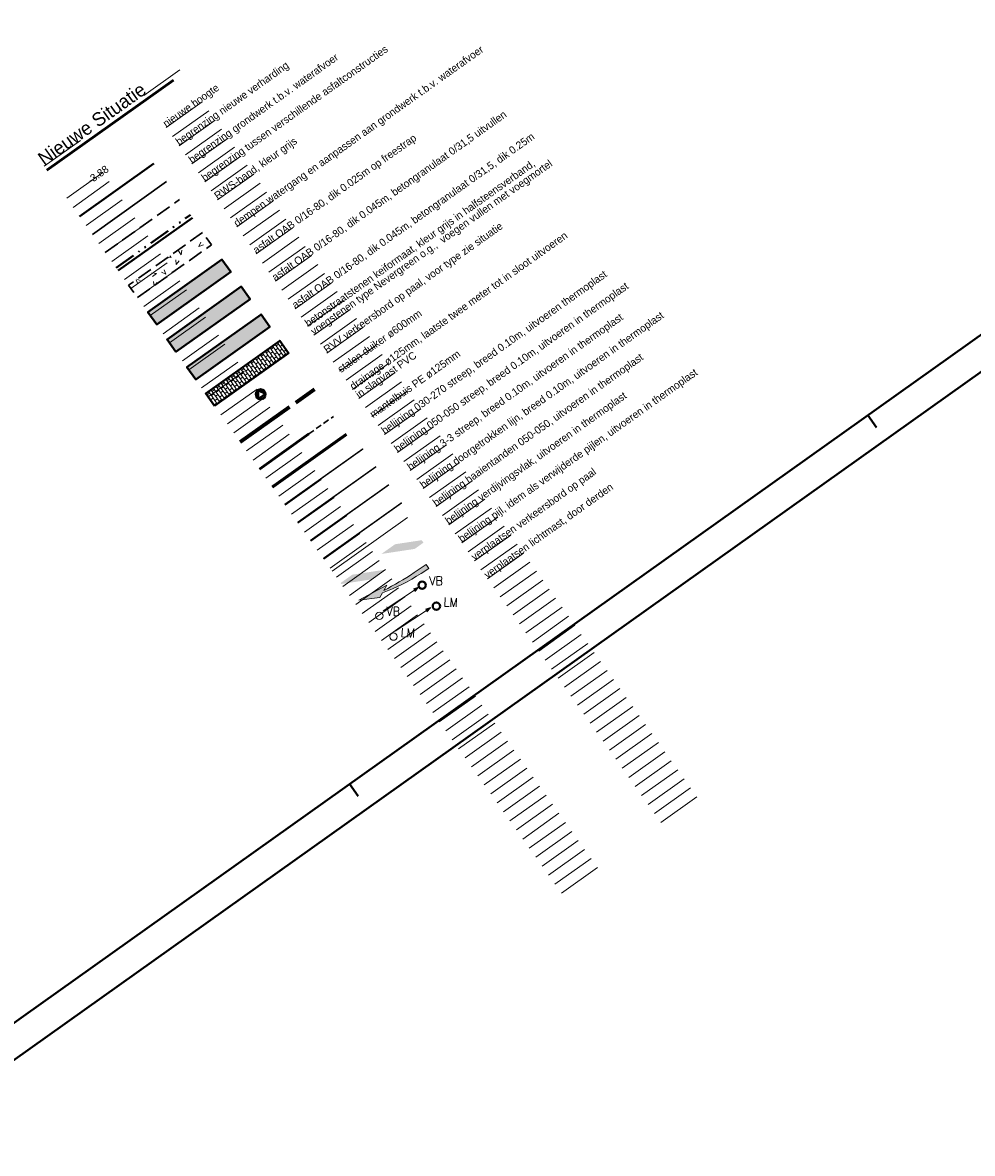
# Model space of a CAD drawing. Header units: metres. Extents: x 148316 to 148653, y 486436 to 486744.
# Tile 41 of 110: x 148528 to 148590, y 486511 to 486586. Entities that reach past the tile are written whole.
import ezdxf

# ---------------------------------------------------------------- set-up
doc = ezdxf.new("R2010")
doc.units = ezdxf.units.M
doc.header["$MEASUREMENT"] = 0
for name, pattern in [('0.30-2.70 (0.10)', [3, 0.3, -2.7]), ('1-1 (0.10)', [2, 1, -1]), ('125', [0.6, 0.4, -0.2]), ('3-3 (0.10)', [6, -3, 3]), ('DASHED2', [0.375, 0.25, -0.125]), ('DGN Style 3', [1.4, 1, -0.4]), ('drainage125', [9.25, 7.12, -0.32, 0.4, -0.32, 0.05, -0.32, 0.4, -0.32]), ('rwa', [4.5, 4, -0.5]), ('rws', [2.74, 1.4, -0.4, 0.07, -0.4, 0.07, -0.4])]:
    doc.linetypes.add(name, pattern=pattern)
for name, color, linetype, lineweight in [('BWR-alg-details verklaring', 7, 'Continuous', 30), ('BWR-nieuw-band-basislijn_GV', 7, 'Continuous', 40), ('BWR-nieuw-band-trottoir rws 115¯225x240 betonrug_GV', 94, 'rws_b', 40), ('BWR-nieuw-belijning-030-270 streep dik 100', 51, '0.30-2.70 (0.10)', 0), ('BWR-nieuw-belijning-1-1 streep dik 100', 51, '1-1 (0.10)', 0), ('BWR-nieuw-belijning-3-3 streep dik 100', 51, '3-3 (0.10)', 0), ('BWR-nieuw-belijning-haaietanden-050-050', 51, 'Continuous', 0), ('BWR-nieuw-drain ø 125', 60, 'Continuous', 53), ('BWR-nieuw-raster-cel verharding_GV', 7, 'Continuous', 40), ('BWR-nieuw-raster-grondwerk 20%', 254, 'Continuous', 30), ('BWR-nieuw-riool-rwa beton ø 600', 5, 'rwa', 70), ('BWR-nieuw-straatmeubilair', 7, 'Continuous', 40), ('BWR-rev-riool-kolkleiding pvc ø 125', 151, '125', 30), ('N-WE-KL-TRACE_MANTELBUIS-G', 5, 'DASHED2', 30), ('N-WE-VW-MARKERING_LANGS_STREEP_DOORGETROKKEN_010-G', 7, 'Continuous', 13), ('N-WE-VW-MARKERING_PIJL-G', 7, 'Continuous', 0), ('N-WE-VW-MARKERING_SERGEANTSTREPEN-G', 7, 'Continuous', 30), ('TOP-L-topo objecten punt', 7, 'Continuous', 0), ('WVB-alg-onderhoek', 7, 'Continuous', 30), ('WVB-dim-terr-maatvoering 018', 7, 'Continuous', 13), ('WVB-pen-dik 025', 1, 'Continuous', 30), ('WVB-pen-dik 035', 1, 'Continuous', 40), ('WVB-pen-dik 050', 1, 'Continuous', 53), ('WVB-raster-20%', 254, 'Continuous', 30), ('WVB-raster-60%', 253, 'Continuous', 30), ('WVB-raster-80%', 252, 'Continuous', 30), ('WVB-tekst-dik 025', 1, 'Continuous', 30), ('WVB-tekst-dik 035', 1, 'Continuous', 40)]:
    doc.layers.add(name, color=color, linetype=linetype, lineweight=lineweight)
doc.layers.add('BWR-alg-raster boundary', color=151, linetype='Continuous', lineweight=13, plot=False)
doc.styles.add('1 200   0.18', font='WORKING.shx', dxfattribs={"height": 0.36})
doc.styles.add('1 200   0.25', font='WORKING.shx', dxfattribs={"height": 0.5})
doc.styles.add('Style-STANDARD', font='STANDARD.shx')
doc.styles.add('Style-WORKING', font='WORKING.shx')
doc.linetypes.add('rws_b', pattern='A,1.4,-0.4,0.07,-0.23,["B",Style-WORKING,S=0.36,R=0,X=-0.104,Y=-0.19],-0.17,0.07,-1.86', length=4.2)
doc.dimstyles.new('TER 1 200', dxfattribs={"dimtxt": 0.36, "dimasz": 0.36, "dimexe": 0.18, "dimexo": 0.0625, "dimgap": 0.18, "dimtad": 1, "dimzin": 0, "dimdsep": 46, "dimtxsty": '1 200   0.18', "dimblk": 'TerminatorOpen_0.5', "dimcen": 0, "dimse1": 1, "dimse2": 1, "dimclrd": 256, "dimclre": 256, "dimclrt": 7, "dimazin": 0, "dimtfac": 1, "dimtdec": 0, "dimtmove": 1, "dimatfit": 1, "dimldrblk": 'TerminatorOpen_0.5', "dimfxl": 0.18, "dimfxlon": 1, "dimfrac": 2, "dimtolj": 1, "dimtzin": 0, "dimlwd": -1, "dimlwe": -1, "dimarcsym": 0})

# ---------------------------------------------------------------- blocks, each defined once
blk = doc.blocks.new('RVVBOR')
at = {"layer": 'BWR-nieuw-straatmeubilair'}
for p, q in [((0, 0.325), (-0.281, -0.163)), ((0, 0.325), (0.282, -0.163)), ((-0.281, -0.163), (0.282, -0.163))]:
    blk.add_line(p, q, dxfattribs=at)
blk.add_circle((0, 0), 0.325, dxfattribs=at)
blk = doc.blocks.new('N-SVW-MARKERING_PIJL_VERDRIJF_RE_5.0')
at = {"linetype": 'Continuous'}
blk.add_hatch(color=256, dxfattribs=at).paths.add_polyline_path([(6, 1.5), (0, 1.5), (0, -1.5), (9.6, -1.5, -0.024122), (28.88, -2.4, -0.004791), (32.7, -2.8), (29.2, -4.6), (50, -6.6), (37.5, -0.4), (34.3, -2, 0.062013)])
for p, q in [((0, 1.5), (6, 1.5)), ((0, -1.5), (0, 1.5)), ((0, -1.5), (9.6, -1.5)), ((29.2, -4.6), (32.7, -2.8)), ((50, -6.6), (29.2, -4.6)), ((37.5, -0.4), (34.3, -2)), ((50, -6.6), (37.5, -0.4))]:
    blk.add_line(p, q)
for centre, radius, start, end in [((6.09, -113.9), 115.4, 75.85265, 90.04685), ((9.92, -201.7), 200.2, 83.46636, 90.09156)]:
    blk.add_arc(centre, radius, start, end)
blk = doc.blocks.new('14')
at = {"color": 0, "linetype": 'ByBlock', "lineweight": -2}
blk.add_circle((0, 0), 0.25, dxfattribs=at)
at = {"color": 0, "linetype": 'ByBlock', "lineweight": -2, "style": 'Style-STANDARD'}
blk.add_text('VB', height=0.6, dxfattribs=at).set_placement((0.483, 0))
blk = doc.blocks.new('TerminatorOpen_0.5')
at = {"color": 0, "linetype": 'ByBlock', "lineweight": -2}
for q in [(-1, 0.25), (-1, 0), (-1, -0.25)]:
    blk.add_line((0, 0), q, dxfattribs=at)
blk = doc.blocks.new('16_1')
at = {"color": 0, "linetype": 'ByBlock', "lineweight": -2}
blk.add_circle((0, 0), 0.25, dxfattribs=at)
at = {"color": 0, "linetype": 'ByBlock', "lineweight": -2, "style": 'Style-STANDARD'}
blk.add_text('LM', height=0.6, dxfattribs=at).set_placement((0.483, 0))

msp = doc.modelspace()

# ---------------------------------------------------------------- hatches: boundary and pattern name
at = {"layer": 'N-WE-VW-MARKERING_SERGEANTSTREPEN-G', "linetype": 'Continuous'}
for points in [[(148553.632, 486551.04), (148554.214, 486551.453), (148554.098, 486551.616), (148552.342, 486551.35), (148551.44, 486550.708)], [(148550.808, 486549.03), (148551.71, 486549.672), (148549.518, 486549.34), (148548.745, 486548.79), (148548.791, 486548.725)]]:
    msp.add_hatch(color=256, dxfattribs=at).paths.add_polyline_path(points)

# ---------------------------------------------------------------- linework, layer by layer
at = {"layer": 'BWR-alg-raster boundary'}
for p, q in [((148538.133, 486582.67), (148535.75, 486580.974)), ((148539.618, 486580.55), (148537.235, 486578.854)), ((148540.042, 486579.954), (148537.659, 486578.258)), ((148540.466, 486579.358), (148538.083, 486577.662)), ((148540.89, 486578.762), (148538.507, 486577.066)), ((148541.314, 486578.167), (148538.931, 486576.471)), ((148531.566, 486578.004), (148529.183, 486576.308)), ((148541.738, 486577.571), (148539.355, 486575.875)), ((148542.162, 486576.975), (148539.779, 486575.279)), ((148542.586, 486576.379), (148540.203, 486574.683)), ((148533.052, 486575.884), (148530.669, 486574.188)), ((148533.476, 486575.288), (148531.093, 486573.592)), ((148543.01, 486575.784), (148540.627, 486574.087)), ((148543.434, 486575.188), (148541.051, 486573.492)), ((148533.9, 486574.692), (148531.517, 486572.996)), ((148543.858, 486574.592), (148541.475, 486572.896)), ((148534.324, 486574.097), (148531.941, 486572.401)), ((148544.282, 486573.996), (148541.899, 486572.3)), ((148534.748, 486573.501), (148532.365, 486571.805)), ((148535.172, 486572.905), (148532.789, 486571.209)), ((148544.706, 486573.401), (148542.323, 486571.704)), ((148535.596, 486572.309), (148533.213, 486570.613)), ((148545.13, 486572.805), (148542.747, 486571.109)), ((148545.554, 486572.209), (148543.171, 486570.513)), ((148536.02, 486571.714), (148533.637, 486570.018)), ((148545.978, 486571.613), (148543.595, 486569.917)), ((148536.444, 486571.118), (148534.061, 486569.422)), ((148546.402, 486571.017), (148544.019, 486569.321)), ((148536.868, 486570.522), (148534.485, 486568.826)), ((148537.292, 486569.926), (148534.909, 486568.23)), ((148546.826, 486570.422), (148544.443, 486568.726)), ((148537.716, 486569.331), (148535.333, 486567.635)), ((148547.25, 486569.826), (148544.867, 486568.13)), ((148547.674, 486569.23), (148545.291, 486567.534)), ((148538.14, 486568.735), (148535.757, 486567.039)), ((148548.132, 486568.587), (148545.749, 486566.891)), ((148538.564, 486568.139), (148536.181, 486566.443)), ((148548.522, 486568.039), (148546.139, 486566.343)), ((148538.988, 486567.543), (148536.605, 486565.847)), ((148539.412, 486566.948), (148537.029, 486565.251)), ((148548.946, 486567.443), (148546.563, 486565.747)), ((148539.836, 486566.352), (148537.453, 486564.656)), ((148549.37, 486566.847), (148546.987, 486565.151)), ((148549.794, 486566.251), (148547.411, 486564.555)), ((148540.26, 486565.756), (148537.877, 486564.06)), ((148550.218, 486565.656), (148547.835, 486563.96)), ((148540.684, 486565.16), (148538.301, 486563.464)), ((148550.642, 486565.06), (148548.259, 486563.364)), ((148541.108, 486564.565), (148538.725, 486562.868)), ((148551.067, 486564.464), (148548.683, 486562.768)), ((148541.566, 486563.921), (148539.183, 486562.225)), ((148541.956, 486563.373), (148539.573, 486561.677)), ((148551.491, 486563.868), (148549.107, 486562.172)), ((148551.915, 486563.273), (148549.532, 486561.576)), ((148542.38, 486562.777), (148539.997, 486561.081)), ((148552.339, 486562.677), (148549.956, 486560.981)), ((148542.804, 486562.181), (148540.421, 486560.485)), ((148552.763, 486562.081), (148550.38, 486560.385)), ((148543.228, 486561.586), (148540.845, 486559.89)), ((148543.652, 486560.99), (148541.269, 486559.294)), ((148553.187, 486561.485), (148550.804, 486559.789)), ((148544.076, 486560.394), (148541.693, 486558.698)), ((148553.611, 486560.89), (148551.228, 486559.193)), ((148554.035, 486560.294), (148551.652, 486558.598)), ((148544.5, 486559.798), (148542.117, 486558.102)), ((148554.459, 486559.698), (148552.076, 486558.002)), ((148544.924, 486559.203), (148542.541, 486557.507)), ((148554.883, 486559.102), (148552.5, 486557.406)), ((148545.348, 486558.607), (148542.965, 486556.911)), ((148545.772, 486558.011), (148543.389, 486556.315)), ((148555.307, 486558.506), (148552.924, 486556.81)), ((148546.196, 486557.415), (148543.813, 486555.719)), ((148555.731, 486557.911), (148553.348, 486556.215)), ((148556.155, 486557.315), (148553.772, 486555.619)), ((148546.62, 486556.82), (148544.237, 486555.124)), ((148556.579, 486556.719), (148554.196, 486555.023)), ((148547.044, 486556.224), (148544.661, 486554.528)), ((148557.003, 486556.123), (148554.62, 486554.427)), ((148547.468, 486555.628), (148545.085, 486553.932)), ((148547.892, 486555.032), (148545.509, 486553.336)), ((148557.427, 486555.528), (148555.044, 486553.832)), ((148548.316, 486554.437), (148545.933, 486552.741)), ((148557.851, 486554.932), (148555.468, 486553.236)), ((148558.275, 486554.336), (148555.892, 486552.64)), ((148548.74, 486553.841), (148546.357, 486552.145)), ((148558.699, 486553.74), (148556.316, 486552.044)), ((148549.164, 486553.245), (148546.781, 486551.549)), ((148559.123, 486553.145), (148556.74, 486551.449)), ((148549.588, 486552.649), (148547.205, 486550.953)), ((148550.012, 486552.054), (148547.629, 486550.357)), ((148559.547, 486552.549), (148557.164, 486550.853)), ((148550.436, 486551.458), (148548.053, 486549.762)), ((148559.971, 486551.953), (148557.588, 486550.257)), ((148560.395, 486551.357), (148558.012, 486549.661)), ((148550.861, 486550.862), (148548.477, 486549.166)), ((148560.819, 486550.762), (148558.436, 486549.066)), ((148551.285, 486550.266), (148548.901, 486548.57)), ((148561.243, 486550.166), (148558.86, 486548.47)), ((148551.709, 486549.671), (148549.326, 486547.974)), ((148552.133, 486549.075), (148549.75, 486547.379)), ((148561.667, 486549.57), (148559.284, 486547.874)), ((148552.557, 486548.479), (148550.174, 486546.783)), ((148562.091, 486548.974), (148559.708, 486547.278)), ((148562.515, 486548.379), (148560.132, 486546.682)), ((148552.981, 486547.883), (148550.598, 486546.187)), ((148562.939, 486547.783), (148560.556, 486546.087)), ((148553.405, 486547.287), (148551.022, 486545.591)), ((148563.363, 486547.187), (148560.98, 486545.491)), ((148553.829, 486546.692), (148551.446, 486544.996)), ((148554.253, 486546.096), (148551.87, 486544.4)), ((148563.787, 486546.591), (148561.404, 486544.895)), ((148554.677, 486545.5), (148552.294, 486543.804)), ((148564.211, 486545.996), (148561.828, 486544.299)), ((148564.635, 486545.4), (148562.252, 486543.704)), ((148555.101, 486544.904), (148552.718, 486543.208)), ((148565.059, 486544.804), (148562.676, 486543.108)), ((148555.525, 486544.309), (148553.142, 486542.613)), ((148565.483, 486544.208), (148563.1, 486542.512)), ((148555.949, 486543.713), (148553.566, 486542.017)), ((148556.373, 486543.117), (148553.99, 486541.421)), ((148565.907, 486543.612), (148563.524, 486541.916)), ((148556.797, 486542.521), (148554.414, 486540.825)), ((148566.331, 486543.017), (148563.948, 486541.321)), ((148566.755, 486542.421), (148564.372, 486540.725)), ((148557.221, 486541.926), (148554.838, 486540.23)), ((148567.179, 486541.825), (148564.796, 486540.129)), ((148557.645, 486541.33), (148555.262, 486539.634)), ((148567.603, 486541.229), (148565.22, 486539.533)), ((148558.069, 486540.734), (148555.686, 486539.038)), ((148558.493, 486540.138), (148556.11, 486538.442)), ((148568.027, 486540.634), (148565.644, 486538.938)), ((148558.917, 486539.543), (148556.534, 486537.846)), ((148568.451, 486540.038), (148566.068, 486538.342)), ((148568.875, 486539.442), (148566.492, 486537.746)), ((148559.341, 486538.947), (148556.958, 486537.251)), ((148569.299, 486538.846), (148566.916, 486537.15)), ((148559.765, 486538.351), (148557.382, 486536.655)), ((148569.724, 486538.251), (148567.34, 486536.555)), ((148560.189, 486537.755), (148557.806, 486536.059)), ((148560.613, 486537.16), (148558.23, 486535.463)), ((148570.148, 486537.655), (148567.764, 486535.959)), ((148561.037, 486536.564), (148558.654, 486534.868)), ((148570.572, 486537.059), (148568.189, 486535.363)), ((148570.996, 486536.463), (148568.613, 486534.767)), ((148561.461, 486535.968), (148559.078, 486534.272)), ((148571.42, 486535.868), (148569.037, 486534.171)), ((148561.885, 486535.372), (148559.502, 486533.676)), ((148571.844, 486535.272), (148569.461, 486533.576)), ((148562.309, 486534.776), (148559.926, 486533.08)), ((148562.733, 486534.181), (148560.35, 486532.485)), ((148572.268, 486534.676), (148569.885, 486532.98)), ((148563.157, 486533.585), (148560.774, 486531.889)), ((148563.581, 486532.989), (148561.198, 486531.293)), ((148564.005, 486532.393), (148561.622, 486530.697)), ((148564.429, 486531.798), (148562.046, 486530.102)), ((148564.853, 486531.202), (148562.47, 486529.506)), ((148565.277, 486530.606), (148562.894, 486528.91)), ((148565.701, 486530.01), (148563.318, 486528.314))]:
    msp.add_line(p, q, dxfattribs=at)
at = {"layer": 'BWR-nieuw-band-basislijn_GV'}
msp.add_line((148534.061, 486569.422), (148538.96, 486572.909), dxfattribs=at)
at = {"layer": 'BWR-nieuw-band-trottoir rws 115¯225x240 betonrug_GV', "linetype": 'rws'}
msp.add_line((148533.933, 486569.601), (148538.832, 486573.088), dxfattribs=at)
at = {"layer": 'BWR-nieuw-belijning-030-270 streep dik 100', "color": 7, "linetype": '0.30-2.70 (0.10)', "const_width": 0.1, "flags": 128}
msp.add_lwpolyline([(148545.056, 486553.973), (148550.232, 486557.653)], dxfattribs=at)
at = {"layer": 'BWR-nieuw-belijning-1-1 streep dik 100', "color": 7, "linetype": '1-1 (0.10)', "const_width": 0.1, "flags": 128}
msp.add_lwpolyline([(148545.903, 486552.783), (148551.087, 486556.472)], dxfattribs=at)
at = {"layer": 'BWR-nieuw-belijning-3-3 streep dik 100', "color": 7, "linetype": '3-3 (0.10)', "lineweight": 0, "const_width": 0.1, "flags": 128}
msp.add_lwpolyline([(148546.751, 486551.591), (148551.935, 486555.281)], dxfattribs=at)
at = {"layer": 'BWR-nieuw-belijning-haaietanden-050-050', "color": 7}
msp.add_line((148548.185, 486549.576), (148553.167, 486553.122), dxfattribs=at)
at = {"layer": 'BWR-nieuw-drain ø 125', "linetype": 'drainage125'}
msp.add_line((148543.389, 486556.315), (148546.647, 486558.634), dxfattribs=at)
at = {"layer": 'BWR-nieuw-raster-cel verharding_GV', "color": 252, "lineweight": 0}
for p, q in [((148543.789, 486563.708), (148543.599, 486563.975)), ((148543.952, 486563.824), (148543.762, 486564.091)), ((148543.836, 486563.987), (148543.999, 486564.103)), ((148544.114, 486563.94), (148543.924, 486564.207)), ((148544.277, 486564.056), (148544.087, 486564.323)), ((148544.114, 486563.94), (148544.277, 486564.056)), ((148544.161, 486564.218), (148544.324, 486564.334)), ((148544.439, 486564.171), (148544.249, 486564.438)), ((148544.509, 486563.729), (148544.277, 486564.056)), ((148544.394, 486563.892), (148544.556, 486564.008)), ((148544.602, 486564.287), (148544.412, 486564.554)), ((148544.439, 486564.171), (148544.602, 486564.287)), ((148544.672, 486563.844), (148544.439, 486564.171)), ((148544.486, 486564.45), (148544.649, 486564.566)), ((148544.764, 486564.402), (148544.574, 486564.67)), ((148544.835, 486563.96), (148544.602, 486564.287)), ((148544.672, 486563.844), (148544.835, 486563.96)), ((148544.719, 486564.123), (148544.882, 486564.239)), ((148544.764, 486564.402), (148544.919, 486564.513)), ((148544.997, 486564.076), (148544.764, 486564.402)), ((148544.992, 486563.74), (148544.835, 486563.96)), ((148544.997, 486564.076), (148545.152, 486564.186)), ((148545.154, 486563.855), (148544.997, 486564.076)), ((148542.814, 486563.014), (148542.624, 486563.281)), ((148542.977, 486563.13), (148542.787, 486563.397)), ((148542.861, 486563.293), (148543.024, 486563.409)), ((148543.139, 486563.245), (148542.949, 486563.513)), ((148543.302, 486563.361), (148543.112, 486563.629)), ((148543.139, 486563.245), (148543.302, 486563.361)), ((148543.371, 486562.919), (148543.139, 486563.245)), ((148543.186, 486563.524), (148543.349, 486563.64)), ((148543.464, 486563.477), (148543.274, 486563.744)), ((148543.534, 486563.035), (148543.302, 486563.361)), ((148543.418, 486563.198), (148543.581, 486563.314)), ((148543.627, 486563.593), (148543.437, 486563.86)), ((148543.464, 486563.477), (148543.627, 486563.593)), ((148543.696, 486563.15), (148543.464, 486563.477)), ((148543.511, 486563.756), (148543.674, 486563.872)), ((148543.859, 486563.266), (148543.627, 486563.593)), ((148543.696, 486563.15), (148543.859, 486563.266)), ((148543.743, 486563.429), (148543.906, 486563.545)), ((148543.789, 486563.708), (148543.952, 486563.824)), ((148544.021, 486563.382), (148543.789, 486563.708)), ((148544.016, 486563.045), (148543.859, 486563.266)), ((148544.184, 486563.497), (148543.952, 486563.824)), ((148543.976, 486563.102), (148544.139, 486563.218)), ((148544.021, 486563.382), (148544.184, 486563.497)), ((148544.179, 486563.161), (148544.021, 486563.382)), ((148544.068, 486563.66), (148544.231, 486563.776)), ((148544.347, 486563.613), (148544.114, 486563.94)), ((148544.342, 486563.277), (148544.184, 486563.497)), ((148544.301, 486563.334), (148544.464, 486563.45)), ((148544.347, 486563.613), (148544.509, 486563.729)), ((148544.504, 486563.392), (148544.347, 486563.613)), ((148544.667, 486563.508), (148544.509, 486563.729)), ((148544.626, 486563.565), (148544.789, 486563.681)), ((148544.829, 486563.624), (148544.672, 486563.844)), ((148544.951, 486563.796), (148545.114, 486563.912)), ((148541.676, 486562.205), (148541.486, 486562.472)), ((148541.56, 486562.368), (148541.723, 486562.484)), ((148541.839, 486562.32), (148541.649, 486562.587)), ((148542.001, 486562.436), (148541.811, 486562.703)), ((148541.885, 486562.599), (148542.048, 486562.715)), ((148542.164, 486562.551), (148541.974, 486562.818)), ((148542.327, 486562.667), (148542.136, 486562.934)), ((148542.164, 486562.551), (148542.327, 486562.667)), ((148542.396, 486562.225), (148542.164, 486562.551)), ((148542.211, 486562.83), (148542.374, 486562.946)), ((148542.489, 486562.783), (148542.299, 486563.05)), ((148542.559, 486562.341), (148542.327, 486562.667)), ((148542.443, 486562.504), (148542.606, 486562.62)), ((148542.652, 486562.899), (148542.462, 486563.166)), ((148542.489, 486562.783), (148542.652, 486562.899)), ((148542.721, 486562.456), (148542.489, 486562.783)), ((148542.536, 486563.062), (148542.699, 486563.178)), ((148542.884, 486562.572), (148542.652, 486562.899)), ((148542.721, 486562.456), (148542.884, 486562.572)), ((148542.878, 486562.235), (148542.721, 486562.456)), ((148542.768, 486562.735), (148542.931, 486562.851)), ((148542.814, 486563.014), (148542.977, 486563.13)), ((148543.046, 486562.687), (148542.814, 486563.014)), ((148543.041, 486562.351), (148542.884, 486562.572)), ((148543.209, 486562.803), (148542.977, 486563.13)), ((148543.001, 486562.408), (148543.164, 486562.524)), ((148543.046, 486562.687), (148543.209, 486562.803)), ((148543.203, 486562.466), (148543.046, 486562.687)), ((148543.093, 486562.966), (148543.256, 486563.082)), ((148543.366, 486562.582), (148543.209, 486562.803)), ((148543.326, 486562.64), (148543.489, 486562.756)), ((148543.371, 486562.919), (148543.534, 486563.035)), ((148543.529, 486562.698), (148543.371, 486562.919)), ((148543.691, 486562.814), (148543.534, 486563.035)), ((148543.651, 486562.871), (148543.814, 486562.987)), ((148543.854, 486562.929), (148543.696, 486563.15)), ((148540.701, 486561.511), (148540.511, 486561.777)), ((148540.585, 486561.673), (148540.748, 486561.789)), ((148540.863, 486561.626), (148540.673, 486561.893)), ((148541.026, 486561.742), (148540.836, 486562.009)), ((148540.863, 486561.626), (148541.026, 486561.742)), ((148540.91, 486561.905), (148541.073, 486562.021)), ((148541.188, 486561.857), (148540.998, 486562.124)), ((148541.259, 486561.415), (148541.026, 486561.742)), ((148541.351, 486561.973), (148541.161, 486562.24)), ((148541.188, 486561.857), (148541.351, 486561.973)), ((148541.421, 486561.531), (148541.188, 486561.857)), ((148541.235, 486562.136), (148541.398, 486562.252)), ((148541.513, 486562.089), (148541.324, 486562.356)), ((148541.584, 486561.647), (148541.351, 486561.973)), ((148541.468, 486561.81), (148541.631, 486561.925)), ((148541.513, 486562.089), (148541.676, 486562.205)), ((148541.746, 486561.762), (148541.513, 486562.089)), ((148541.909, 486561.878), (148541.676, 486562.205)), ((148541.746, 486561.762), (148541.909, 486561.878)), ((148541.903, 486561.541), (148541.746, 486561.762)), ((148541.793, 486562.041), (148541.956, 486562.157)), ((148541.839, 486562.32), (148542.001, 486562.436)), ((148542.071, 486561.993), (148541.839, 486562.32)), ((148542.066, 486561.657), (148541.909, 486561.878)), ((148542.234, 486562.109), (148542.001, 486562.436)), ((148542.025, 486561.714), (148542.188, 486561.83)), ((148542.071, 486561.993), (148542.234, 486562.109)), ((148542.228, 486561.772), (148542.071, 486561.993)), ((148542.118, 486562.272), (148542.281, 486562.388)), ((148542.391, 486561.888), (148542.234, 486562.109)), ((148542.351, 486561.946), (148542.513, 486562.062)), ((148542.396, 486562.225), (148542.559, 486562.341)), ((148542.553, 486562.004), (148542.396, 486562.225)), ((148542.716, 486562.12), (148542.559, 486562.341)), ((148542.676, 486562.177), (148542.839, 486562.293)), ((148540.051, 486561.048), (148539.861, 486561.314)), ((148539.935, 486561.211), (148540.098, 486561.327)), ((148540.213, 486561.163), (148540.023, 486561.43)), ((148540.031, 486561.033), (148540.051, 486561.048)), ((148540.284, 486560.721), (148540.051, 486561.048)), ((148540.168, 486560.884), (148540.331, 486561)), ((148540.376, 486561.279), (148540.186, 486561.546)), ((148540.213, 486561.163), (148540.376, 486561.279)), ((148540.446, 486560.837), (148540.213, 486561.163)), ((148540.26, 486561.442), (148540.423, 486561.558)), ((148540.538, 486561.395), (148540.348, 486561.661)), ((148540.609, 486560.952), (148540.376, 486561.279)), ((148540.493, 486561.115), (148540.656, 486561.231)), ((148540.538, 486561.395), (148540.701, 486561.511)), ((148540.771, 486561.068), (148540.538, 486561.395)), ((148540.934, 486561.184), (148540.701, 486561.511)), ((148540.771, 486561.068), (148540.934, 486561.184)), ((148540.928, 486560.847), (148540.771, 486561.068)), ((148540.818, 486561.347), (148540.981, 486561.463)), ((148541.096, 486561.299), (148540.863, 486561.626)), ((148541.091, 486560.963), (148540.934, 486561.184)), ((148541.05, 486561.02), (148541.213, 486561.136)), ((148541.096, 486561.299), (148541.259, 486561.415)), ((148541.253, 486561.078), (148541.096, 486561.299)), ((148541.143, 486561.578), (148541.306, 486561.694)), ((148541.416, 486561.194), (148541.259, 486561.415)), ((148541.375, 486561.251), (148541.538, 486561.367)), ((148541.421, 486561.531), (148541.584, 486561.647)), ((148541.578, 486561.309), (148541.421, 486561.531)), ((148541.741, 486561.425), (148541.584, 486561.647)), ((148541.7, 486561.483), (148541.863, 486561.599)), ((148540.263, 486560.707), (148540.284, 486560.721)), ((148540.441, 486560.5), (148540.284, 486560.721)), ((148540.4, 486560.557), (148540.563, 486560.673)), ((148540.446, 486560.837), (148540.609, 486560.952)), ((148540.603, 486560.615), (148540.446, 486560.837)), ((148540.766, 486560.731), (148540.609, 486560.952)), ((148540.725, 486560.789), (148540.888, 486560.905))]:
    msp.add_line(p, q, dxfattribs=at)
at = {"layer": 'BWR-nieuw-raster-grondwerk 20%', "color": 7, "lineweight": 0}
for p, q in [((148538.23, 486570.461), (148538.043, 486570.715)), ((148538.23, 486570.461), (148538.274, 486570.769)), ((148539.392, 486571.006), (148539.522, 486571.289)), ((148539.392, 486571.006), (148539.688, 486571.115)), ((148537.557, 486570.28), (148537.37, 486570.313)), ((148537.557, 486570.28), (148537.479, 486570.39)), ((148537.892, 486569.81), (148537.864, 486570.121)), ((148537.892, 486569.81), (148538.089, 486570.051)), ((148536.591, 486569.215), (148536.28, 486569.264)), ((148536.591, 486569.215), (148536.336, 486569.034)), ((148537.206, 486569.174), (148536.923, 486569.304)), ((148537.206, 486569.174), (148537.098, 486569.468)), ((148535.251, 486568.804), (148535.334, 486568.588)), ((148535.305, 486568.842), (148535.506, 486568.752)), ((148536.432, 486568.417), (148536.405, 486568.705)), ((148536.488, 486568.457), (148536.633, 486568.634))]:
    msp.add_line(p, q, dxfattribs=at)
at = {"layer": 'BWR-nieuw-riool-rwa beton ø 600'}
msp.add_line((148542.117, 486558.102), (148547.016, 486561.589), dxfattribs=at)
at = {"layer": 'BWR-rev-riool-kolkleiding pvc ø 125', "linetype": '125'}
msp.add_line((148546.647, 486558.634), (148548.277, 486559.794), dxfattribs=at)
at = {"layer": 'N-WE-KL-TRACE_MANTELBUIS-G', "ltscale": 5, "const_width": 0.2, "flags": 128}
msp.add_lwpolyline([(148549.136, 486558.61), (148544.237, 486555.124)], dxfattribs=at)
at = {"layer": 'N-WE-VW-MARKERING_LANGS_STREEP_DOORGETROKKEN_010-G', "const_width": 0.1, "flags": 128}
msp.add_lwpolyline([(148547.599, 486550.4), (148552.783, 486554.089)], dxfattribs=at)
at = {"layer": 'WVB-alg-onderhoek', "lineweight": 40}
msp.add_line((148413.612, 486436.479), (148653.138, 486606.958), dxfattribs=at)
at = {"layer": 'WVB-alg-onderhoek', "lineweight": 40, "flags": 128}
msp.add_lwpolyline([(148415.711, 486440.428), (148650.349, 486607.428), (148555.136, 486741.204), (148320.498, 486574.204)], close=True, dxfattribs=at)
for points in [[(148583.542, 486559.879), (148584.122, 486559.065)], [(148549.324, 486535.525), (148549.904, 486534.71)]]:
    msp.add_lwpolyline(points, dxfattribs=at)
at = {"layer": 'WVB-pen-dik 025', "lineweight": 30}
msp.add_line((148532.365, 486571.805), (148537.264, 486575.292), dxfattribs=at)
at = {"layer": 'WVB-pen-dik 025', "linetype": 'DGN Style 3'}
msp.add_line((148533.213, 486570.613), (148538.112, 486574.1), dxfattribs=at)
at = {"layer": 'WVB-pen-dik 025', "linetype": 'DGN Style 3', "flags": 128}
msp.add_lwpolyline([(148535.333, 486567.635), (148540.22, 486571.115), (148539.64, 486571.929), (148534.753, 486568.449)], close=True, dxfattribs=at)
at = {"layer": 'WVB-pen-dik 035'}
msp.add_line((148531.517, 486572.996), (148536.416, 486576.483), dxfattribs=at)
at = {"layer": 'WVB-pen-dik 035', "flags": 128}
for points in [[(148536.605, 486565.847), (148541.493, 486569.327), (148540.913, 486570.142), (148536.025, 486566.662)], [(148537.877, 486564.06), (148542.765, 486567.54), (148542.185, 486568.355), (148537.297, 486564.875)], [(148539.183, 486562.225), (148544.071, 486565.705), (148543.491, 486566.52), (148538.603, 486563.04)], [(148540.421, 486560.485), (148545.309, 486563.965), (148544.729, 486564.78), (148539.841, 486561.3)]]:
    msp.add_lwpolyline(points, close=True, dxfattribs=at)
at = {"layer": 'WVB-pen-dik 050'}
msp.add_line((148529.365, 486576.052), (148537.714, 486581.994), dxfattribs=at)
at = {"layer": 'WVB-raster-20%', "linetype": 'Continuous', "flags": 128}
msp.add_lwpolyline([(148538.603, 486563.04), (148543.491, 486566.52), (148544.071, 486565.705), (148539.183, 486562.225)], close=True, dxfattribs=at)
at = {"layer": 'WVB-raster-20%', "linetype": 'Continuous'}
msp.add_solid([(148538.603, 486563.04), (148543.491, 486566.52), (148539.183, 486562.225), (148544.071, 486565.705)], dxfattribs=at)
at = {"layer": 'WVB-raster-60%', "linetype": 'Continuous', "flags": 128}
msp.add_lwpolyline([(148542.185, 486568.355), (148537.297, 486564.875), (148537.877, 486564.06), (148542.765, 486567.54)], close=True, dxfattribs=at)
at = {"layer": 'WVB-raster-60%', "linetype": 'Continuous'}
msp.add_solid([(148542.185, 486568.355), (148537.297, 486564.875), (148542.765, 486567.54), (148537.877, 486564.06)], dxfattribs=at)
at = {"layer": 'WVB-raster-80%', "linetype": 'Continuous', "flags": 128}
msp.add_lwpolyline([(148540.913, 486570.142), (148536.025, 486566.662), (148536.605, 486565.847), (148541.493, 486569.327)], close=True, dxfattribs=at)
at = {"layer": 'WVB-raster-80%', "linetype": 'Continuous'}
msp.add_solid([(148540.913, 486570.142), (148536.025, 486566.662), (148541.493, 486569.327), (148536.605, 486565.847)], dxfattribs=at)

# ---------------------------------------------------------------- block references
at = {"layer": 'BWR-nieuw-straatmeubilair', "rotation": 35.39980876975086}
msp.add_blockref('RVVBOR', (148543.464, 486561.255), dxfattribs=at)
at = {"layer": 'N-WE-VW-MARKERING_PIJL-G', "xscale": 0.1, "yscale": 0.1, "zscale": 0.1, "rotation": 213.7118950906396}
msp.add_blockref('N-SVW-MARKERING_PIJL_VERDRIJF_RE_5.0', (148554.476, 486549.883), dxfattribs=at)
at = {"layer": 'TOP-L-topo objecten punt', "color": 7, "linetype": 'Continuous', "lineweight": 0, "xscale": 0.9750000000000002, "yscale": 0.9750000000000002, "zscale": 0.65}
msp.add_blockref('14', (148551.301, 486546.622), dxfattribs=at)
at = {"layer": 'TOP-L-topo objecten punt', "color": 7, "linetype": 'Continuous', "lineweight": 0, "xscale": 0.9750000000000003, "yscale": 0.9750000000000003, "zscale": 0.65, "rotation": 357.5125421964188}
msp.add_blockref('16_1', (148552.235, 486545.25), dxfattribs=at)
at = {"layer": 'WVB-tekst-dik 035', "linetype": 'Continuous', "xscale": 0.9750000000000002, "yscale": 0.9750000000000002, "zscale": 0.65}
msp.add_blockref('14', (148554.126, 486548.644), dxfattribs=at)
at = {"layer": 'WVB-tekst-dik 035', "ltscale": 0.1, "xscale": 0.9750000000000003, "yscale": 0.9750000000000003, "zscale": 0.65, "rotation": 357.5125421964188}
msp.add_blockref('16_1', (148555.066, 486547.265), dxfattribs=at)

# ---------------------------------------------------------------- texts
at = {"layer": 'BWR-alg-details verklaring', "style": 'Style-WORKING'}
for s, rotation, p in [('begrenzing grondwerk t.b.v. waterafvoer', 35.4407, (148538.931, 486576.471)), ('begrenzing tussen verschillende asfaltconstructies', 35.4407, (148539.779, 486575.279)), ('begrenzing nieuwe verharding', 35.4407, (148538.083, 486577.662)), ('nieuwe hoogte', 35.4407, (148537.235, 486578.854)), ('RWS-band, kleur grijs', 35.4407, (148540.627, 486574.087)), ('belijning pijl, idem als verwijderde pijlen, uitvoeren in thermoplast', 35.4762, (148556.74, 486551.449)), ('belijning verdijvingsvlak, uitvoeren in thermoplast', 35.4762, (148555.872, 486552.634)), ('verplaatsen verkeersbord op paal', 35.4762, (148557.588, 486550.257)), ('verplaatsen lichtmast, door derden', 35.4762, (148558.436, 486549.066))]:
    msp.add_text(s, height=0.5, rotation=rotation, dxfattribs=at).set_placement(p)
at = {"layer": 'BWR-alg-details verklaring', "char_height": 0.5, "attachment_point": 7, "rotation": 35.44061, "style": 'Style-WORKING'}
for s, insert, line_spacing_factor in [('dempen watergang en aanpassen aan grondwerk t.b.v. waterafvoer', (148541.996, 486572.164), 0.6), ('asfalt OAB 0/16-80, dik 0.045m, betongranulaat 0/31,5 uitvullen', (148544.521, 486568.584), 0.6), ('asfalt OAB 0/16-80, dik 0.045m, betongranulaat 0/31,5, dik 0.25m', (148545.846, 486566.755), 0.6), ('asfalt OAB 0/16-80, dik 0.025m op freestrap', (148543.268, 486570.377), 0.6), ('betonstraatstenen keiformaat, kleur grijs in halfsteensverband,\\Pvoegstenen type Nevergreen o.g.,  voegen vullen met voegmortel', (148547.084, 486565.015), 0.798413), ('RVV verkeersbord op paal, voor type zie situatie', (148547.932, 486563.824), 0.6), ('drainage ø125mm, laatste twee meter tot in sloot uitvoeren\\Pin slagvast PVC', (148550.052, 486560.845), 0.798413), ('belijning 030-270 streep, breed 0.10m, uitvoeren thermoplast', (148551.748, 486558.462), 0.6), ('belijning 050-050 streep, breed 0.10m, uitvoeren in thermoplast', (148552.596, 486557.27), 0.6), ('belijning doorgetrokken lijn, breed 0.10m, uitvoeren in thermoplast', (148554.292, 486554.887), 0.6), ('stalen duiker ø600mm', (148548.78, 486562.632), 0.6), ('belijning 3-3 streep, breed 0.10m, uitvoeren in thermoplast', (148553.444, 486556.079), 0.6), ('belijning haaientanden 050-050, uitvoeren in thermoplast', (148555.14, 486553.696), 0.6), ('mantelbuis PE ø125mm', (148550.9, 486559.653), 0.6)]:
    msp.add_mtext(s, dxfattribs=dict(at, insert=insert, line_spacing_factor=line_spacing_factor))
at = {"layer": 'WVB-pen-dik 050', "linetype": 'Continuous', "style": 'Style-WORKING'}
msp.add_text('Nieuwe Situatie', height=0.9, rotation=35.44061, dxfattribs=at).set_placement((148529.183, 486576.308))
at = {"layer": 'WVB-tekst-dik 025', "linetype": 'Continuous', "insert": (148532.254, 486575.112), "char_height": 0.5, "attachment_point": 7, "rotation": 35.16175, "line_spacing_factor": 0.6, "style": '1 200   0.25'}
msp.add_mtext('-3.88', dxfattribs=at)

# ---------------------------------------------------------------- leaders
at = {"layer": 'WVB-dim-terr-maatvoering 018'}
for points in [[(148553.897, 486548.498), (148551.546, 486546.946)], [(148554.689, 486547.154), (148552.338, 486545.602)]]:
    msp.add_leader(points, dimstyle='TER 1 200', override={"dimscale": 1, "dimclrd": 0}, dxfattribs=at)

doc.saveas('drawing.dxf')
